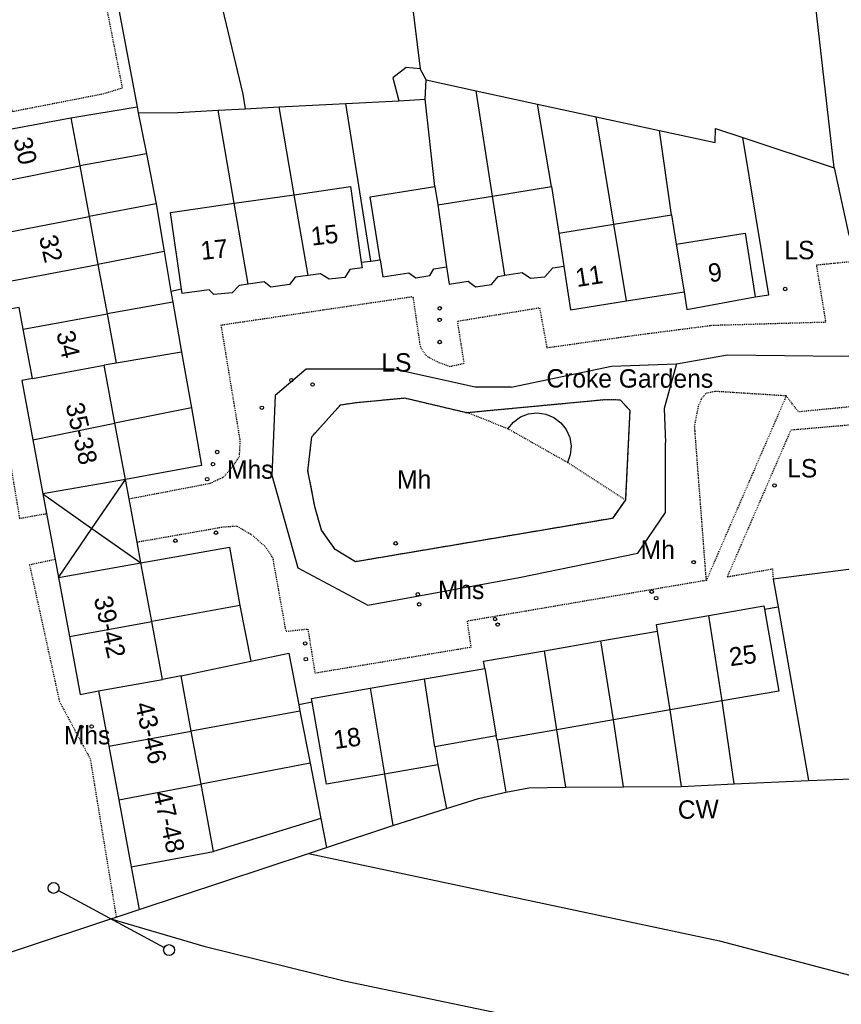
# Model space of a CAD drawing. Header units: metres. Extents: x 611948 to 1225781, y 656699 to 1316021.
# Tile 57 of 169: x 612360 to 612450, y 658409 to 658516. Entities that reach past the tile are written whole.
import ezdxf

# ---------------------------------------------------------------- set-up
doc = ezdxf.new("R2010")
doc.units = ezdxf.units.M
doc.linetypes.add('4696-11$0$PECK', pattern=[0.2, 0.1, -0.1])
for name, color, linetype in [('4696-11$0$BDY_SYM', 253, 'Continuous'), ('4696-11$0$BLD_INN_W', 253, 'Continuous'), ('4696-11$0$BLD_OTL_S', 253, 'Continuous'), ('4696-11$0$GEN_LIN_D', 253, 'Continuous'), ('4696-11$0$GEN_PCK_D', 253, '4696-11$0$PECK'), ('4696-11$0$OTHER_SYM', 253, 'Continuous'), ('4696-11$0$POLE_SYMB', 253, 'Continuous'), ('4696-11$0$ROADS', 253, 'Continuous'), ('4696-11$0$ROADS_CTR', 253, 'Continuous'), ('4696-11$0$ROADS_PCK', 253, '4696-11$0$PECK'), ('4696-11$0$TOWNLAND', 253, 'Continuous')]:
    doc.layers.add(name, color=color, linetype=linetype)
doc.styles.add('4696-11$0$STANDARD', font='txt')

# ---------------------------------------------------------------- blocks, each defined once
blk = doc.blocks.new('4696-11$0$13', base_point=(160450.170478, 242323.105036))
blk.add_circle((160450.170478, 242323.105036), 0.187958)
blk = doc.blocks.new('4696-11$0$43', base_point=(147.36021, 308.857352))
blk.add_line((153.849537, 308.848253), (140.769785, 308.848253))
for centre in [(140.180307, 308.837153), (154.439015, 308.859353)]:
    blk.add_circle(centre, 0.589583)
blk = doc.blocks.new('4696-11')
at = {"layer": '4696-11$0$BLD_INN_W', "flags": 128}
for points in [[(612357.508, 658498.698), (612366.676, 658500.524)], [(612391.524, 658488.607), (612390.015, 658497.392)], [(612412.926, 658488.623), (612411.587, 658497.251)], [(612385.009, 658487.671), (612383.493, 658496.455)], [(612405.632, 658496.298), (612406.587, 658489.532)], [(612358.519, 658493.229), (612367.696, 658495.005)], [(612426.15, 658485.841), (612424.776, 658494.185)], [(612418.788, 658493.226), (612419.344, 658489.613)], [(612431.565, 658492.012), (612432.409, 658486.822)], [(612358.504, 658487.869), (612368.655, 658489.815)], [(612360.53, 658482.778), (612369.653, 658484.418)], [(612361.527, 658477.39), (612369.351, 658478.84)], [(612361.587, 658470.746), (612370.516, 658472.55)], [(612371.653, 658466.413), (612362.68, 658464.846)], [(612368.012, 658461.087), (612371.653, 658466.413)], [(612362.68, 658464.846), (612368.012, 658461.087)], [(612364.365, 658455.752), (612368.012, 658461.087)], [(612368.012, 658461.087), (612373.335, 658457.333)], [(612364.365, 658455.752), (612373.335, 658457.333)], [(612365.556, 658449.324), (612374.517, 658450.952)], [(612436.539, 658442.323), (612435.121, 658451.637)], [(612430.914, 658441.344), (612429.529, 658449.925)], [(612424.748, 658440.269), (612423.343, 658448.858)], [(612418.575, 658439.193), (612417.224, 658447.791)], [(612410.731, 658445.871), (612411.984, 658438.519)], [(612368.725, 658443.416), (612375.68, 658444.677)], [(612405.291, 658437.354), (612404.166, 658444.727)], [(612398.279, 658443.701), (612399.814, 658434.369)], [(612369.841, 658437.391), (612378.81, 658439.046)], [(612370.918, 658431.577), (612379.877, 658433.283)]]:
    blk.add_lwpolyline(points, dxfattribs=at)
at = {"layer": '4696-11$0$BLD_OTL_S', "flags": 128}
for points in [[(612403.718, 658511.094), (612402.199, 658511.227), (612400.744, 658510.12), (612401.376, 658507.603)], [(612404.364, 658509.877), (612403.718, 658511.094)], [(612404.235, 658507.776), (612404.364, 658509.877)], [(612401.376, 658507.603), (612404.235, 658507.776)], [(612357.508, 658498.698), (612356.915, 658498.588), (612355.923, 658503.953), (612365.707, 658505.762)], [(612365.707, 658505.762), (612366.676, 658500.524)], [(612357.508, 658498.698), (612366.676, 658500.524)], [(612366.676, 658500.524), (612367.696, 658495.005)], [(612390.015, 658497.392), (612396.118, 658498.268), (612397.299, 658490.046)], [(612399.362, 658490.298), (612398.267, 658497.149), (612405.315, 658498.276)], [(612405.315, 658498.276), (612405.632, 658496.298)], [(612411.587, 658497.251), (612417.98, 658498.273)], [(612417.98, 658498.273), (612418.788, 658493.226)], [(612383.493, 658496.455), (612390.015, 658497.392)], [(612391.524, 658488.607), (612390.015, 658497.392)], [(612405.632, 658496.298), (612411.587, 658497.251)], [(612412.926, 658488.623), (612411.587, 658497.251)], [(612377.744, 658487.113), (612376.545, 658495.457), (612383.493, 658496.455)], [(612385.009, 658487.671), (612383.493, 658496.455)], [(612405.632, 658496.298), (612406.587, 658489.532)], [(612358.519, 658493.229), (612367.696, 658495.005)], [(612367.696, 658495.005), (612368.655, 658489.815)], [(612424.776, 658494.185), (612431.058, 658495.19)], [(612431.058, 658495.19), (612431.565, 658492.012)], [(612418.788, 658493.226), (612424.776, 658494.185)], [(612426.15, 658485.841), (612424.776, 658494.185)], [(612418.788, 658493.226), (612419.344, 658489.613)], [(612431.565, 658492.012), (612439.037, 658493.207), (612440.144, 658486.288)], [(612431.565, 658492.012), (612432.409, 658486.822)], [(612399.362, 658490.298), (612399.657, 658488.456), (612402.49, 658488.908), (612403.23, 658488.358), (612404.773, 658488.601), (612405.183, 658489.339), (612406.587, 658489.532)], [(612358.504, 658487.869), (612368.655, 658489.815)], [(612368.655, 658489.815), (612369.653, 658484.418)], [(612397.299, 658490.046), (612397.385, 658489.448), (612396.066, 658489.259), (612395.53, 658488.395), (612393.809, 658488.206), (612392.854, 658488.797), (612391.524, 658488.607)], [(612406.587, 658489.532), (612406.852, 658487.652), (612408.928, 658487.984), (612409.717, 658487.356), (612411.479, 658487.623), (612412.181, 658488.504), (612412.926, 658488.623)], [(612412.926, 658488.623), (612414.817, 658488.926), (612415.699, 658488.299), (612417.274, 658488.447), (612418.118, 658489.454), (612419.344, 658489.613)], [(612419.344, 658489.613), (612420.074, 658484.869), (612426.15, 658485.841)], [(612391.524, 658488.607), (612390.123, 658488.406), (612389.497, 658487.616), (612387.48, 658487.348), (612386.757, 658487.922), (612385.009, 658487.671)], [(612360.53, 658482.778), (612360.097, 658485.121), (612359.048, 658484.927), (612358.504, 658487.869)], [(612385.009, 658487.671), (612384.02, 658487.529), (612383.25, 658486.733), (612381.272, 658486.548), (612380.745, 658487.058), (612377.812, 658486.637), (612377.744, 658487.113)], [(612426.15, 658485.841), (612432.409, 658486.822)], [(612432.409, 658486.822), (612432.719, 658484.92), (612440.144, 658486.288)], [(612360.53, 658482.778), (612369.653, 658484.418)], [(612369.653, 658484.418), (612370.641, 658479.079)], [(612361.527, 658477.39), (612360.53, 658482.778)], [(612361.527, 658477.39), (612369.351, 658478.84)], [(612370.641, 658479.079), (612369.351, 658478.84)], [(612370.516, 658472.55), (612369.351, 658478.84)], [(612361.527, 658477.39), (612360.395, 658477.18), (612361.587, 658470.746)], [(612361.587, 658470.746), (612370.516, 658472.55)], [(612371.653, 658466.413), (612370.516, 658472.55)], [(612361.587, 658470.746), (612362.68, 658464.846)], [(612371.653, 658466.413), (612362.68, 658464.846)], [(612372.041, 658464.319), (612371.653, 658466.413)], [(612362.68, 658464.846), (612363.075, 658462.711)], [(612372.918, 658459.583), (612372.041, 658464.319)], [(612363.075, 658462.711), (612364.003, 658457.705)], [(612373.335, 658457.333), (612372.918, 658459.583)], [(612364.003, 658457.705), (612364.365, 658455.752)], [(612364.365, 658455.752), (612373.335, 658457.333)], [(612374.517, 658450.952), (612373.335, 658457.333)], [(612364.365, 658455.752), (612365.556, 658449.324)], [(612435.121, 658451.637), (612441.085, 658452.676), (612441.15, 658452.301)], [(612441.15, 658452.301), (612442.702, 658443.397), (612436.539, 658442.323)], [(612365.556, 658449.324), (612374.517, 658450.952)], [(612375.68, 658444.677), (612374.517, 658450.952)], [(612429.529, 658449.925), (612429.413, 658450.644), (612435.121, 658451.637)], [(612436.539, 658442.323), (612435.121, 658451.637)], [(612423.343, 658448.858), (612429.529, 658449.925)], [(612430.914, 658441.344), (612429.529, 658449.925)], [(612365.556, 658449.324), (612366.719, 658443.044), (612368.725, 658443.416)], [(612417.224, 658447.791), (612423.343, 658448.858)], [(612424.748, 658440.269), (612423.343, 658448.858)], [(612410.731, 658445.871), (612410.597, 658446.637), (612417.224, 658447.791)], [(612418.575, 658439.193), (612417.224, 658447.791)], [(612404.166, 658444.727), (612410.731, 658445.871)], [(612410.731, 658445.871), (612411.984, 658438.519)], [(612368.725, 658443.416), (612375.68, 658444.677)], [(612377.697, 658445.051), (612375.68, 658444.677)], [(612378.81, 658439.046), (612377.697, 658445.051)], [(612398.279, 658443.701), (612404.166, 658444.727)], [(612405.291, 658437.354), (612404.166, 658444.727)], [(612368.725, 658443.416), (612369.841, 658437.391)], [(612391.969, 658442.186), (612391.899, 658442.589), (612398.279, 658443.701)], [(612398.279, 658443.701), (612399.814, 658434.369)], [(612399.814, 658434.369), (612393.523, 658433.273), (612391.969, 658442.186)], [(612436.539, 658442.323), (612430.914, 658441.344)], [(612430.914, 658441.344), (612424.748, 658440.269)], [(612424.748, 658440.269), (612418.575, 658439.193)], [(612369.841, 658437.391), (612378.81, 658439.046)], [(612379.877, 658433.283), (612378.81, 658439.046)], [(612418.575, 658439.193), (612412.064, 658438.059)], [(612411.984, 658438.519), (612405.291, 658437.354)], [(612412.064, 658438.059), (612411.984, 658438.519)], [(612369.841, 658437.391), (612370.918, 658431.577)], [(612405.291, 658437.354), (612405.634, 658435.383)], [(612405.634, 658435.383), (612399.814, 658434.369)], [(612370.918, 658431.577), (612379.877, 658433.283)], [(612381.236, 658425.948), (612379.877, 658433.283)], [(612370.918, 658431.577), (612372.269, 658424.287)], [(612372.269, 658424.287), (612381.236, 658425.948)]]:
    blk.add_lwpolyline(points, dxfattribs=at)
at = {"layer": '4696-11$0$GEN_LIN_D', "flags": 128}
for points in [[(612370.616, 658570.867), (612376.697, 658541.14), (612379.394, 658529.415), (612384.435, 658508.341), (612384.663, 658506.743)], [(612365.851, 658547.858), (612370.05, 658522.13), (612372.921, 658506.948)], [(612399.66, 658544.07), (612403.718, 658511.094)], [(612448.745, 658500.332), (612446.72, 658518.1)], [(612404.364, 658509.877), (612409.81, 658508.695)], [(612411.587, 658497.251), (612409.81, 658508.695)], [(612409.81, 658508.695), (612416.481, 658507.248)], [(612395.621, 658507.307), (612401.376, 658507.603)], [(612405.315, 658498.276), (612404.235, 658507.776)], [(612365.707, 658505.762), (612372.921, 658506.948)], [(612372.921, 658506.948), (612373.046, 658506.287)], [(612373.046, 658506.287), (612377.345, 658506.328), (612381.746, 658506.578)], [(612381.746, 658506.578), (612384.663, 658506.743)], [(612383.493, 658496.455), (612381.746, 658506.578)], [(612384.663, 658506.743), (612388.378, 658506.934)], [(612388.378, 658506.934), (612395.621, 658507.307)], [(612390.015, 658497.392), (612388.378, 658506.934)], [(612398.325, 658490.171), (612395.621, 658507.307)], [(612416.481, 658507.248), (612422.853, 658505.866)], [(612417.98, 658498.273), (612416.481, 658507.248)], [(612373.046, 658506.287), (612373.932, 658501.832)], [(612424.776, 658494.185), (612422.853, 658505.866)], [(612422.853, 658505.866), (612429.73, 658504.373)], [(612429.73, 658504.373), (612435.788, 658503.061), (612435.812, 658504.588), (612438.788, 658503.609)], [(612431.058, 658495.19), (612429.73, 658504.373)], [(612440.144, 658486.288), (612441.637, 658486.512), (612438.788, 658503.609)], [(612438.788, 658503.609), (612448.745, 658500.332)], [(612373.932, 658501.832), (612366.676, 658500.524)], [(612373.932, 658501.832), (612374.981, 658496.414)], [(612448.745, 658500.332), (612450.337, 658493.005), (612451.098, 658493.056)], [(612374.981, 658496.414), (612367.696, 658495.005)], [(612374.981, 658496.414), (612375.862, 658491.197)], [(612375.862, 658491.197), (612368.655, 658489.815)], [(612375.862, 658491.197), (612376.604, 658486.873)], [(612398.325, 658490.171), (612399.362, 658490.298)], [(612397.299, 658490.046), (612398.325, 658490.171)], [(612377.744, 658487.113), (612376.604, 658486.873)], [(612376.604, 658486.873), (612376.809, 658485.705)], [(612376.809, 658485.705), (612369.653, 658484.418)], [(612376.809, 658485.705), (612377.763, 658480.264)], [(612377.763, 658480.264), (612370.641, 658479.079)], [(612377.763, 658480.264), (612378.822, 658474.228)], [(612426.023, 658464.192), (612424.612, 658462.185), (612396.669, 658457.463), (612394.472, 658458.813), (612392.979, 658460.915), (612392.279, 658463.322), (612391.501, 658467.374), (612391.92, 658471.065), (612395.052, 658474.538), (612396.824, 658474.802), (612402.041, 658475.283), (612408.752, 658473.696)], [(612378.822, 658474.228), (612370.516, 658472.55)], [(612378.822, 658474.228), (612379.941, 658467.941), (612371.653, 658466.413)], [(612408.752, 658473.696), (612423.803, 658475.112), (612425.445, 658475.095), (612426.506, 658473.947), (612426.023, 658464.192)], [(612413.245, 658471.942), (612413.853, 658472.666), (612414.624, 658473.214), (612415.507, 658473.551), (612416.446, 658473.656), (612417.381, 658473.522), (612418.254, 658473.157), (612419.007, 658472.586), (612419.592, 658471.844), (612419.973, 658470.978), (612420.124, 658470.045), (612420.037, 658469.105), (612419.744, 658468.271)], [(612373.335, 658457.333), (612382.972, 658459.064), (612384.11, 658452.695)], [(612451.982, 658456.857), (612442.097, 658455.577)], [(612442.097, 658455.577), (612442.627, 658452.561)], [(612384.11, 658452.695), (612374.517, 658450.952)], [(612384.11, 658452.695), (612385.279, 658446.638)], [(612441.15, 658452.301), (612442.627, 658452.561)], [(612442.627, 658452.561), (612445.946, 658433.687)], [(612385.279, 658446.638), (612389.439, 658447.509), (612390.504, 658441.907)], [(612377.697, 658445.051), (612385.279, 658446.638)], [(612391.969, 658442.186), (612390.504, 658441.907)], [(612437.868, 658433.308), (612436.539, 658442.323)], [(612390.637, 658441.228), (612378.81, 658439.046)], [(612390.504, 658441.907), (612390.637, 658441.228)], [(612390.637, 658441.228), (612391.748, 658435.544)], [(612432.146, 658433.035), (612430.914, 658441.344)], [(612425.808, 658432.97), (612424.748, 658440.269)], [(612419.558, 658432.932), (612418.575, 658439.193)], [(612412.064, 658438.059), (612413.011, 658432.415)], [(612391.748, 658435.544), (612379.877, 658433.283)], [(612391.748, 658435.544), (612392.92, 658429.555)], [(612405.634, 658435.383), (612406.557, 658430.638)], [(612399.814, 658434.369), (612400.736, 658428.77)], [(612437.868, 658433.308), (612445.946, 658433.687)], [(612445.946, 658433.687), (612450.604, 658433.869), (612452.525, 658433.718), (612456.308, 658433.218)], [(612406.557, 658430.638), (612410.06, 658431.715), (612413.011, 658432.415)], [(612413.011, 658432.415), (612415.514, 658432.861), (612419.558, 658432.932)], [(612419.558, 658432.932), (612425.808, 658432.97)], [(612425.808, 658432.97), (612432.146, 658433.035)], [(612432.146, 658433.035), (612437.868, 658433.308)], [(612400.736, 658428.77), (612406.557, 658430.638)], [(612392.92, 658429.555), (612381.236, 658425.948)], [(612392.92, 658429.555), (612393.537, 658426.4)], [(612393.537, 658426.4), (612400.736, 658428.77)], [(612391.551, 658425.746), (612393.537, 658426.4)], [(612373.132, 658419.631), (612391.551, 658425.746)], [(612391.551, 658425.746), (612436.271, 658416.222), (612475.336, 658405.951)], [(612372.269, 658424.287), (612373.132, 658419.631)], [(612370.651, 658418.815), (612373.132, 658419.631)], [(612349.503, 658411.825), (612370.069, 658418.624)], [(612370.069, 658418.624), (612370.651, 658418.815)], [(612370.069, 658418.624), (612380.161, 658415.652), (612395.437, 658411.866), (612415.796, 658407.625), (612459.937, 658397.819), (612470.788, 658395.558)]]:
    blk.add_lwpolyline(points, dxfattribs=at)
at = {"layer": '4696-11$0$GEN_PCK_D', "flags": 128}
for points in [[(612365.851, 658547.858), (612361.265, 658546.858), (612360.761, 658546.653), (612360.338, 658546.401), (612360.091, 658545.967), (612359.86, 658545.315), (612359.983, 658544.475), (612360.561, 658543.571), (612361.426, 658543.436), (612365.077, 658543.326), (612363.984, 658526.255), (612359.293, 658526.289), (612358.765, 658526.206), (612358.269, 658525.979), (612357.75, 658525.55), (612357.439, 658524.969), (612357.433, 658524.315), (612357.821, 658522.96), (612360.746, 658518.721), (612361.09, 658518.632), (612361.514, 658518.659), (612361.722, 658518.868), (612362.033, 658519.494), (612361.358, 658523.381), (612368.239, 658524.652), (612371.306, 658508.983), (612369.162, 658508.33), (612359.374, 658506.418), (612358.461, 658510.164), (612358.156, 658510.508), (612357.194, 658510.925), (612356.121, 658511.053), (612355.513, 658510.936), (612354.881, 658510.505), (612354.219, 658509.856), (612349.995, 658493.196), (612350.013, 658492.669), (612350.198, 658492.037), (612350.689, 658491.279), (612351.852, 658490.35), (612355.325, 658490.856), (612360.137, 658462.184), (612363.075, 658462.711)], [(612426.023, 658464.192), (612424.612, 658462.185), (612396.669, 658457.463), (612394.472, 658458.813), (612392.979, 658460.915), (612392.279, 658463.322), (612391.501, 658467.374), (612391.92, 658471.065), (612395.052, 658474.538), (612396.824, 658474.802), (612402.041, 658475.283), (612408.752, 658473.696)], [(612443.522, 658475.503), (612434.833, 658455.444)], [(612408.752, 658473.696), (612423.803, 658475.112), (612425.445, 658475.095), (612426.506, 658473.947), (612426.023, 658464.192)], [(612413.245, 658471.942), (612408.752, 658473.696)], [(612450.277, 658472.32), (612444.01, 658471.777), (612437.106, 658455.838), (612442.015, 658456.691), (612442.097, 658455.577)], [(612413.245, 658471.942), (612419.744, 658468.271)], [(612419.744, 658468.271), (612426.023, 658464.192)], [(612364.003, 658457.705), (612361.22, 658457.118), (612364.472, 658442.27), (612367.816, 658436.042), (612370.651, 658418.815)]]:
    blk.add_lwpolyline(points, dxfattribs=at)
at = {"layer": '4696-11$0$ROADS', "flags": 128}
for points in [[(612440.144, 658486.288), (612441.637, 658486.512), (612438.788, 658503.609)], [(612438.788, 658503.609), (612448.745, 658500.332)], [(612448.745, 658500.332), (612450.337, 658493.005), (612451.098, 658493.056)], [(612398.325, 658490.171), (612399.362, 658490.298)], [(612399.362, 658490.298), (612399.657, 658488.456), (612402.49, 658488.908), (612403.23, 658488.358), (612404.773, 658488.601), (612405.183, 658489.339), (612406.587, 658489.532)], [(612397.299, 658490.046), (612397.385, 658489.448), (612396.066, 658489.259), (612395.53, 658488.395), (612393.809, 658488.206), (612392.854, 658488.797), (612391.524, 658488.607)], [(612397.299, 658490.046), (612398.325, 658490.171)], [(612406.587, 658489.532), (612406.852, 658487.652), (612408.928, 658487.984), (612409.717, 658487.356), (612411.479, 658487.623), (612412.181, 658488.504), (612412.926, 658488.623)], [(612412.926, 658488.623), (612414.817, 658488.926), (612415.699, 658488.299), (612417.274, 658488.447), (612418.118, 658489.454), (612419.344, 658489.613)], [(612419.344, 658489.613), (612420.074, 658484.869), (612426.15, 658485.841)], [(612391.524, 658488.607), (612390.123, 658488.406), (612389.497, 658487.616), (612387.48, 658487.348), (612386.757, 658487.922), (612385.009, 658487.671)], [(612377.744, 658487.113), (612376.604, 658486.873)], [(612385.009, 658487.671), (612384.02, 658487.529), (612383.25, 658486.733), (612381.272, 658486.548), (612380.745, 658487.058), (612377.812, 658486.637), (612377.744, 658487.113)], [(612376.604, 658486.873), (612376.809, 658485.705)], [(612426.15, 658485.841), (612432.409, 658486.822)], [(612432.409, 658486.822), (612432.719, 658484.92), (612440.144, 658486.288)], [(612376.809, 658485.705), (612377.763, 658480.264)], [(612377.763, 658480.264), (612378.822, 658474.228)], [(612426.023, 658464.192), (612424.612, 658462.185), (612396.669, 658457.463), (612394.472, 658458.813), (612392.979, 658460.915), (612392.279, 658463.322), (612391.501, 658467.374), (612391.92, 658471.065), (612395.052, 658474.538), (612396.824, 658474.802), (612402.041, 658475.283), (612408.752, 658473.696)], [(612378.822, 658474.228), (612379.941, 658467.941), (612371.653, 658466.413)], [(612408.752, 658473.696), (612423.803, 658475.112), (612425.445, 658475.095), (612426.506, 658473.947), (612426.023, 658464.192)], [(612371.653, 658466.413), (612362.68, 658464.846)], [(612362.68, 658464.846), (612363.075, 658462.711)], [(612363.075, 658462.711), (612364.003, 658457.705)], [(612373.335, 658457.333), (612382.972, 658459.064), (612384.11, 658452.695)], [(612364.003, 658457.705), (612364.365, 658455.752)], [(612364.365, 658455.752), (612373.335, 658457.333)], [(612451.982, 658456.857), (612442.097, 658455.577)], [(612442.097, 658455.577), (612442.627, 658452.561)], [(612384.11, 658452.695), (612385.279, 658446.638)], [(612435.121, 658451.637), (612441.085, 658452.676), (612441.15, 658452.301)], [(612441.15, 658452.301), (612442.627, 658452.561)], [(612429.529, 658449.925), (612429.413, 658450.644), (612435.121, 658451.637)], [(612423.343, 658448.858), (612429.529, 658449.925)], [(612417.224, 658447.791), (612423.343, 658448.858)], [(612385.279, 658446.638), (612389.439, 658447.509), (612390.504, 658441.907)], [(612410.731, 658445.871), (612410.597, 658446.637), (612417.224, 658447.791)], [(612404.166, 658444.727), (612410.731, 658445.871)], [(612398.279, 658443.701), (612404.166, 658444.727)], [(612391.969, 658442.186), (612391.899, 658442.589), (612398.279, 658443.701)], [(612391.969, 658442.186), (612390.504, 658441.907)]]:
    blk.add_lwpolyline(points, dxfattribs=at)
at = {"layer": '4696-11$0$ROADS_CTR', "flags": 128}
for points in [[(612431.569, 658478.984), (612437.128, 658479.991), (612449.514, 658479.814), (612468.624, 658480.698), (612498.35, 658482.822), (612518.046, 658485.662)], [(612413.595, 658476.452), (612424.532, 658478.74), (612431.569, 658478.984)], [(612431.569, 658478.984), (612430.228, 658474.152), (612430.405, 658470.436)], [(612413.595, 658476.452), (612409.702, 658476.452), (612400.855, 658478.398), (612391.3, 658478.398), (612387.939, 658475.567), (612387.585, 658466.897), (612390.416, 658456.811), (612398.024, 658452.742), (612414.48, 658455.75), (612427.397, 658458.404), (612430.405, 658462.827), (612430.405, 658470.436)]]:
    blk.add_lwpolyline(points, dxfattribs=at)
at = {"layer": '4696-11$0$ROADS_PCK', "flags": 128}
for points in [[(612372.041, 658464.319), (612380.867, 658466.004), (612382.36, 658466.715), (612383.352, 658467.873), (612384.058, 658468.94), (612384.14, 658470.644), (612382.067, 658483.226), (612402.913, 658486.315), (612403.673, 658481.065), (612403.856, 658480.608), (612404.386, 658479.85), (612405.675, 658479.169), (612406.964, 658478.714), (612408.498, 658479.065), (612407.772, 658483.642), (612416.699, 658485.101), (612417.497, 658480.751), (612427.168, 658482.122), (612435.494, 658483.196), (612447.837, 658483.551), (612446.827, 658489.762), (612466.474, 658491.7), (612467.191, 658484.765), (612481.612, 658485.995), (612498.602, 658485.497), (612501.055, 658485.279), (612506.47, 658486.228)], [(612507.336, 658481.468), (612500.759, 658480.452), (612498.616, 658480.288), (612490.486, 658480.415), (612489.421, 658478.023), (612476.011, 658476.796), (612444.863, 658473.768), (612443.522, 658475.503)], [(612443.522, 658475.503), (612435.809, 658475.994), (612434.785, 658475.774), (612434.308, 658475.225), (612433.95, 658474.389), (612433.548, 658472.367)], [(612433.594, 658471.759), (612433.548, 658472.367)], [(612434.833, 658455.444), (612433.594, 658471.759)], [(612434.833, 658455.444), (612408.814, 658451.001), (612409.231, 658448.159), (612392.298, 658445.344), (612391.531, 658450.128), (612389.128, 658449.87), (612387.698, 658457.876), (612386.89, 658459.085), (612385.513, 658460.301), (612383.787, 658461.329), (612382.269, 658461.219), (612372.918, 658459.583)]]:
    blk.add_lwpolyline(points, dxfattribs=at)
at = {"layer": '4696-11$0$TOWNLAND', "flags": 128}
for points in [[(612437.868, 658433.308), (612445.946, 658433.687)], [(612445.946, 658433.687), (612450.604, 658433.869), (612452.525, 658433.718), (612456.308, 658433.218)], [(612406.557, 658430.638), (612410.06, 658431.715), (612413.011, 658432.415)], [(612413.011, 658432.415), (612415.514, 658432.861), (612419.558, 658432.932)], [(612419.558, 658432.932), (612425.808, 658432.97)], [(612425.808, 658432.97), (612432.146, 658433.035)], [(612432.146, 658433.035), (612437.868, 658433.308)], [(612400.736, 658428.77), (612406.557, 658430.638)], [(612393.537, 658426.4), (612400.736, 658428.77)], [(612391.551, 658425.746), (612393.537, 658426.4)], [(612373.132, 658419.631), (612391.551, 658425.746)], [(612370.651, 658418.815), (612373.132, 658419.631)], [(612349.503, 658411.825), (612370.069, 658418.624)], [(612370.069, 658418.624), (612370.651, 658418.815)]]:
    blk.add_lwpolyline(points, dxfattribs=at)
at = {"layer": '4696-11$0$BDY_SYM', "rotation": 151.6280000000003}
blk.add_blockref('4696-11$0$43', (612370.069, 658418.624), dxfattribs=at)
at = {"layer": '4696-11$0$OTHER_SYM', "rotation": 0.09900000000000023}
for p in [(612405.836, 658485.035), (612405.823, 658483.773), (612389.706, 658477.217), (612392.007, 658476.75), (612386.483, 658474.22), (612381.63, 658469.408), (612381.174, 658468.086), (612381.504, 658460.628), (612377.073, 658459.759), (612401.045, 658459.47), (612428.879, 658454.212), (612429.377, 658453.511), (612411.854, 658451.236), (612412.132, 658450.633), (612391.199, 658448.583), (612391.275, 658446.877)]:
    blk.add_blockref('4696-11$0$13', p, dxfattribs=at)
at = {"layer": '4696-11$0$OTHER_SYM'}
for p in [(612380.539, 658466.453), (612433.456, 658457.416), (612403.449, 658453.929), (612403.594, 658452.839), (612366.848, 658439.508), (612367.973, 658439.554)]:
    blk.add_blockref('4696-11$0$13', p, dxfattribs=at)
at = {"layer": '4696-11$0$POLE_SYMB'}
for p in [(612443.41, 658487.133), (612405.827, 658481.366), (612442.247, 658465.771)]:
    blk.add_blockref('4696-11$0$13', p, dxfattribs=at)
at = {"layer": '4696-11$0$TOWNLAND', "rotation": 151.6280000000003}
blk.add_blockref('4696-11$0$43', (612370.069, 658418.624), dxfattribs=at)
at = {"layer": '4696-11$0$BLD_OTL_S', "style": '4696-11$0$STANDARD'}
for s, rotation, p in [('30', -76.70002, (612359.455, 658503.388)), ('15', 6.6, (612391.938, 658491.848)), ('32', -76.70002, (612362.232, 658492.754)), ('17', 5.9, (612379.928, 658490.291)), ('11', 8.8, (612420.757, 658487.341)), ('9', 7.7, (612435.169, 658487.855)), ('34', -76.70002, (612364.117, 658482.345)), ('35-38', -76.70002, (612365.122, 658474.521)), ('39-42', -76.70002, (612368.197, 658453.479)), ('25', 7.4, (612437.442, 658446.107)), ('43-46', -76.70002, (612372.672, 658441.964)), ('18', 8.3, (612394.431, 658437.079)), ('47-48', -76.70002, (612374.635, 658432.287))]:
    blk.add_text(s, height=2, rotation=rotation, dxfattribs=at).set_placement(p)
at = {"layer": '4696-11$0$OTHER_SYM', "style": '4696-11$0$STANDARD'}
for s, p in [('Mhs', (612382.705, 658466.503)), ('Mh', (612401.196, 658465.429)), ('Mh', (612427.689, 658457.783)), ('Mhs', (612405.629, 658453.42)), ('Mhs', (612364.955, 658437.614))]:
    blk.add_text(s, height=2, rotation=-0.1, dxfattribs=at).set_placement(p)
at = {"layer": '4696-11$0$POLE_SYMB', "style": '4696-11$0$STANDARD'}
for p in [(612443.315, 658490.377), (612399.486, 658478.151), (612443.628, 658466.643)]:
    blk.add_text('LS', height=2, rotation=-0.1, dxfattribs=at).set_placement(p)
at = {"layer": '4696-11$0$ROADS', "style": '4696-11$0$STANDARD'}
blk.add_text('Croke Gardens', height=2, rotation=-0.1, dxfattribs=at).set_placement((612417.433, 658476.423))
blk.add_text('Croke Gardens', height=2, rotation=-0.1, dxfattribs=at).set_placement((612417.433, 658476.423))
at = {"layer": '4696-11$0$TOWNLAND', "style": '4696-11$0$STANDARD'}
blk.add_text('CW', height=2, rotation=1, dxfattribs=at).set_placement((612431.748, 658429.499))
blk = doc.blocks.new('OS Mapping')
blk.add_blockref('4696-11', (0, 0))

msp = doc.modelspace()

# ---------------------------------------------------------------- block references
msp.add_blockref('OS Mapping', (0, 0))

doc.saveas('drawing.dxf')
